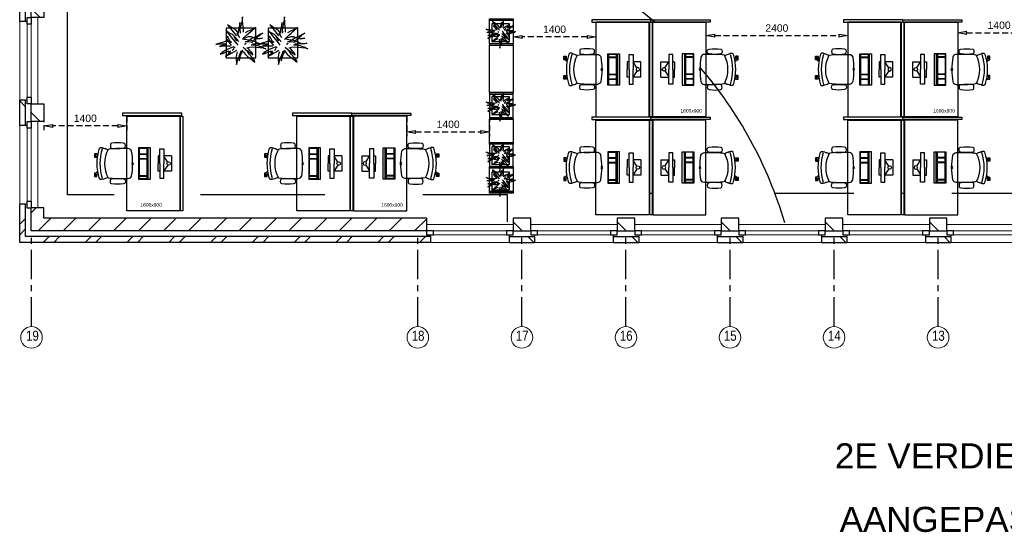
# Model space of a CAD drawing. Header units: millimetres. Extents: x -75976 to 232306, y 42824 to 140527.
# Tile 19 of 199: x 54007 to 70662, y 75947 to 84619. Entities that reach past the tile are written whole.
import ezdxf

# ---------------------------------------------------------------- set-up
doc = ezdxf.new("R2010")
doc.units = ezdxf.units.MM
doc.header["$LTSCALE"] = 400
doc.header["$PDMODE"] = 3
doc.header["$PDSIZE"] = 15
doc.linetypes.add('CENTER', pattern=[2, 1.25, -0.25, 0.25, -0.25])
doc.linetypes.add('HIDDEN', pattern=[0.375, 0.25, -0.125])
for name, color, linetype in [('-gd', 2, 'Continuous'), ('-ve', 2, 'HIDDEN'), ('inlay', 6, 'Continuous'), ('inr', 4, 'Continuous'), ('plant', 114, 'Continuous'), ('plat', 5, 'Continuous'), ('sona-s008_ip0', 7, 'Continuous'), ('stramien', 1, 'CENTER'), ('symbol', 1, 'Continuous'), ('timmerwerk-ge', 150, 'Continuous')]:
    doc.layers.add(name, color=color, linetype=linetype)
for name, color, linetype, lineweight in [('Buitenkozijnen', 140, 'Continuous', 15), ('mat-baksteen', 5, 'Continuous', 25), ('mat-kalkzandsteen', 5, 'Continuous', 25), ('None', 7, 'Continuous', 9)]:
    doc.layers.add(name, color=color, linetype=linetype, lineweight=lineweight)
doc.styles.add('Arial', font='arial.ttf', dxfattribs={"height": 176.388889})
doc.styles.add('Arial Narrow', font='ARIALN.TTF', dxfattribs={"height": 222.25})
doc.styles.get("Standard").update_dxf_attribs({"font": 'arial.ttf'})
doc.dimstyles.new('CAL-N1-050-25', dxfattribs={"dimscale": 50, "dimtxt": 2.5, "dimasz": 3, "dimexe": 1.5, "dimexo": 0, "dimgap": 0.3, "dimtad": 0, "dimdec": 4, "dimrnd": 1, "dimdsep": 46, "dimtxsty": 'Standard', "dimblk": 'CLOSED', "dimcen": 0, "dimdle": 1.25, "dimclrt": 249, "dimadec": 0, "dimazin": 0, "dimtfac": 0.9, "dimtdec": 4, "dimtix": 1, "dimtmove": 0, "dimatfit": 3, "dimldrblk": 'CLOSED', "dimfxl": 1, "dimtvp": 1, "dimtolj": 1, "dimtzin": 0, "dimarcsym": 0})

# ---------------------------------------------------------------- blocks, each defined once
blk = doc.blocks.new('*X55')
at = {"layer": 'None', "lineweight": 9}
blk.add_line((-148.5, -148.5), (4, 4), dxfattribs=at)
blk = doc.blocks.new('*X56')
at = {"layer": 'None', "lineweight": 9}
blk.add_line((100, 100), (200, 200), dxfattribs=at)
blk = doc.blocks.new('Penant best-uitbr  (2D)')
at = {"layer": 'mat-baksteen', "lineweight": 25}
for p, q in [((-215, 200), (215, 200)), ((-215, 100), (-215, 200)), ((215, 100), (215, 200)), ((-215, 100), (215, 100))]:
    blk.add_line(p, q, dxfattribs=at)
at = {"layer": 'mat-kalkzandsteen', "lineweight": 25}
blk.add_lwpolyline([(-148.5, 4), (148.5, 4), (148.5, -210), (-148.5, -210)], close=True, dxfattribs=at)
at = {"layer": 'mat-baksteen'}
blk.add_blockref('*X56', (0, 0), dxfattribs=at)
at = {"layer": 'mat-kalkzandsteen'}
blk.add_blockref('*X55', (0, 0), dxfattribs=at)
blk = doc.blocks.new('Gevelpui best-uitbr 1330 (2D)')
at = {"layer": 'Buitenkozijnen', "lineweight": 15}
for p, q in [((-731.5, 71), (731.5, 71)), ((-731.5, 4), (-731.5, 71)), ((-731.5, 4), (731.5, 4)), ((731.5, 4), (731.5, 71))]:
    blk.add_line(p, q, dxfattribs=at)
at = {"layer": 'Buitenkozijnen', "color": 92, "lineweight": 25}
for points in [[(-731.5, 71), (-617.5, 71), (-617.5, 4), (-731.5, 4)], [(617.5, 71), (731.5, 71), (731.5, 4), (617.5, 4)]]:
    blk.add_lwpolyline(points, close=True, dxfattribs=at)
at = {"layer": 'None', "color": 43, "linetype": 'Continuous', "lineweight": 9}
blk.add_line((-731.5, -107), (731.5, -107), dxfattribs=at)
at = {"layer": 'None', "color": 43, "linetype": 'Continuous', "lineweight": 9, "flags": 128}
blk.add_lwpolyline([(-665, 71), (-665, 200), (665, 200), (665, 71)], dxfattribs=at)
blk = doc.blocks.new('*X59')
at = {"layer": 'None', "lineweight": 9}
for p, q in [((-55485, -5280), (-55385, -5180)), ((-55308, -5280), (-55208, -5180)), ((-54777, -5280), (-54677, -5180)), ((-54601, -5280), (-54501, -5180)), ((-54070, -5280), (-53970, -5180)), ((-53894, -5280), (-53794, -5180)), ((-53363, -5280), (-53263, -5180)), ((-53187, -5280), (-53087, -5180)), ((-52656, -5280), (-52556, -5180)), ((-52480, -5280), (-52380, -5180)), ((-51949, -5280), (-51849, -5180)), ((-51773, -5280), (-51673, -5180)), ((-51242, -5280), (-51142, -5180)), ((-51066, -5280), (-50966, -5180)), ((-50535, -5280), (-50435, -5180)), ((-50358, -5280), (-50258, -5180)), ((-49828, -5280), (-49728, -5180)), ((-49651, -5280), (-49551, -5180)), ((-49121, -5280), (-49021, -5180)), ((-48944, -5280), (-48934, -5270))]:
    blk.add_line(p, q, dxfattribs=at)
blk = doc.blocks.new('*X60')
at = {"layer": 'None', "lineweight": 9}
for p, q in [((-55884, -4972), (-55784, -4872)), ((-55884, -5149), (-55784, -5049))]:
    blk.add_line(p, q, dxfattribs=at)
blk = doc.blocks.new('*X61')
at = {"layer": 'None', "lineweight": 9}
for p, q in [((-55571, -5084), (-55357, -4870)), ((-55147, -5084), (-54933, -4870)), ((-54723, -5084), (-54509, -4870)), ((-54299, -5084), (-54085, -4870)), ((-53874, -5084), (-53660, -4870)), ((-53450, -5084), (-53236, -4870)), ((-53026, -5084), (-52812, -4870)), ((-52602, -5084), (-52388, -4870)), ((-52177, -5084), (-51963, -4870)), ((-51753, -5084), (-51539, -4870)), ((-51329, -5084), (-51115, -4870)), ((-50905, -5084), (-50691, -4870)), ((-50480, -5084), (-50266, -4870)), ((-50056, -5084), (-49842, -4870)), ((-49632, -5084), (-49418, -4870)), ((-49207, -5084), (-49000, -4877))]:
    blk.add_line(p, q, dxfattribs=at)
blk = doc.blocks.new('*X62')
at = {"layer": 'None', "lineweight": 9}
blk.add_line((-55688, -4776), (-55603, -4691), dxfattribs=at)
blk = doc.blocks.new('boom nieuw 01')
at = {"layer": 'plant', "extrusion": (0, -4.44089e-16, -1)}
for p, q in [((-574, 694), (-627, 737)), ((-627, 737), (-616, 698)), ((-574, 694), (-627, 737)), ((-627, 737), (-616, 698)), ((-616, 698), (-564, 639)), ((-616, 698), (-564, 639)), ((-519, 654), (-574, 694)), ((-519, 654), (-574, 694)), ((-467, 618), (-519, 654)), ((-467, 618), (-519, 654)), ((-298, 670), (-316, 598)), ((-285, 709), (-298, 670)), ((-285, 665), (-285, 709)), ((-279, 616), (-285, 665)), ((-257, 677), (-284, 619)), ((-257, 677), (-284, 619)), ((-238, 749), (-257, 677)), ((-238, 749), (-257, 677)), ((-225, 789), (-238, 749)), ((-225, 789), (-238, 749)), ((-225, 745), (-225, 789)), ((-225, 745), (-225, 789)), ((-219, 696), (-225, 745)), ((-219, 696), (-225, 745)), ((-219, 630), (-219, 696)), ((-219, 630), (-219, 696)), ((-831, 440), (-863, 451)), ((-863, 451), (-808, 440)), ((-831, 440), (-863, 451)), ((-863, 451), (-808, 440)), ((-793, 417), (-831, 440)), ((-793, 417), (-831, 440)), ((-808, 440), (-733, 432)), ((-808, 440), (-733, 432)), ((-733, 432), (-646, 419)), ((-733, 432), (-646, 419)), ((-531, 541), (-584, 584)), ((-584, 584), (-573, 545)), ((-531, 541), (-584, 584)), ((-584, 584), (-573, 545)), ((-573, 545), (-520, 486)), ((-573, 545), (-520, 486)), ((-564, 639), (-510, 574)), ((-564, 639), (-510, 574)), ((-476, 501), (-531, 541)), ((-476, 501), (-531, 541)), ((-520, 486), (-467, 421)), ((-520, 486), (-467, 421)), ((-510, 574), (-463, 510)), ((-510, 574), (-463, 510)), ((-510, 423), (-451, 434)), ((-510, 423), (-451, 434)), ((-424, 465), (-476, 501)), ((-424, 465), (-476, 501)), ((-412, 565), (-467, 618)), ((-412, 565), (-467, 618)), ((-463, 510), (-423, 466)), ((-463, 510), (-423, 466)), ((-369, 412), (-424, 465)), ((-369, 412), (-424, 465)), ((-423, 466), (-397, 444)), ((-423, 466), (-397, 444)), ((-369, 511), (-412, 565)), ((-369, 511), (-412, 565)), ((-344, 540), (-368, 472)), ((-316, 598), (-344, 540)), ((-308, 551), (-333, 488)), ((-308, 551), (-333, 488)), ((-284, 619), (-308, 551)), ((-284, 619), (-308, 551)), ((-243, 519), (-227, 576)), ((-243, 519), (-227, 576)), ((-187, 511), (-234, 479)), ((-187, 511), (-234, 479)), ((-227, 576), (-219, 630)), ((-227, 576), (-219, 630)), ((-195, 409), (-161, 444)), ((-119, 548), (-187, 511)), ((-167, 460), (-136, 488)), ((-167, 460), (-136, 488)), ((-128, 424), (-78, 443)), ((-128, 424), (-78, 443)), ((-55, 579), (-119, 548)), ((-55, 579), (-119, 548)), ((-101, 524), (-55, 560)), ((-101, 524), (-55, 560)), ((-95, 500), (-50, 537)), ((-78, 443), (-25, 464)), ((-78, 443), (-25, 464)), ((-4, 517), (-70, 496)), ((-4, 517), (-70, 496)), ((9, 617), (-55, 579)), ((9, 617), (-55, 579)), ((-55, 560), (-36, 579)), ((-55, 560), (-36, 579)), ((-36, 579), (9, 617)), ((-36, 579), (9, 617)), ((-25, 464), (20, 490)), ((-25, 464), (20, 490)), ((73, 551), (-4, 517)), ((73, 551), (-4, 517)), ((20, 490), (61, 517)), ((20, 490), (61, 517)), ((61, 517), (92, 539)), ((61, 517), (92, 539)), ((126, 569), (73, 551)), ((126, 569), (73, 551)), ((92, 539), (126, 569)), ((92, 539), (126, 569)), ((-838, 331), (-790, 339)), ((-838, 331), (-790, 339)), ((-787, 335), (-838, 331)), ((-787, 335), (-838, 331)), ((-794, 221), (-746, 230)), ((-794, 221), (-746, 230)), ((-743, 226), (-794, 221)), ((-743, 226), (-794, 221)), ((-751, 400), (-793, 417)), ((-751, 400), (-793, 417)), ((-790, 339), (-724, 343)), ((-790, 339), (-724, 343)), ((-737, 335), (-787, 335)), ((-737, 335), (-787, 335)), ((-690, 378), (-751, 400)), ((-690, 378), (-751, 400)), ((-746, 230), (-680, 234)), ((-746, 230), (-680, 234)), ((-694, 225), (-743, 226)), ((-694, 225), (-743, 226)), ((-691, 320), (-737, 335)), ((-724, 343), (-665, 349)), ((-724, 343), (-665, 349)), ((-647, 211), (-694, 225)), ((-647, 211), (-694, 225)), ((-636, 315), (-691, 320)), ((-636, 315), (-691, 320)), ((-601, 365), (-690, 378)), ((-601, 365), (-690, 378)), ((-648, 228), (-686, 193)), ((-648, 228), (-686, 193)), ((-642, 298), (-680, 321)), ((-642, 298), (-680, 321)), ((-680, 234), (-621, 240)), ((-680, 234), (-621, 240)), ((-665, 349), (-613, 352)), ((-665, 349), (-613, 352)), ((-604, 263), (-648, 228)), ((-604, 263), (-648, 228)), ((-646, 419), (-567, 415)), ((-646, 419), (-567, 415)), ((-601, 281), (-642, 298)), ((-601, 281), (-642, 298)), ((-620, 196), (-568, 225)), ((-620, 196), (-568, 225)), ((-613, 352), (-578, 349)), ((-613, 352), (-578, 349)), ((-553, 314), (-604, 263)), ((-553, 314), (-604, 263)), ((-547, 362), (-601, 365)), ((-547, 362), (-601, 365)), ((-540, 259), (-601, 281)), ((-540, 259), (-601, 281)), ((-583, 313), (-496, 300)), ((-583, 313), (-496, 300)), ((-568, 225), (-511, 263)), ((-568, 225), (-511, 263)), ((-567, 415), (-510, 423)), ((-567, 415), (-510, 423)), ((-451, 246), (-540, 259)), ((-451, 246), (-540, 259)), ((-511, 263), (-472, 292)), ((-511, 263), (-472, 292)), ((-496, 300), (-417, 296)), ((-496, 300), (-417, 296)), ((-392, 219), (-496, 183)), ((-392, 219), (-496, 183)), ((-472, 292), (-455, 309)), ((-472, 292), (-455, 309)), ((-397, 243), (-451, 246)), ((-397, 243), (-451, 246)), ((-398, 347), (-436, 328)), ((-398, 347), (-436, 328)), ((-369, 232), (-403, 195)), ((-369, 232), (-403, 195)), ((-354, 238), (-392, 219)), ((-354, 238), (-392, 219)), ((-297, 215), (-269, 162)), ((-297, 215), (-269, 162)), ((-281, 288), (-232, 238)), ((-281, 288), (-232, 238)), ((-231, 344), (-254, 371)), ((-231, 344), (-254, 371)), ((-194, 216), (-242, 260)), ((-194, 216), (-242, 260)), ((-233, 285), (-204, 233)), ((-233, 285), (-204, 233)), ((-232, 238), (-199, 194)), ((-232, 238), (-199, 194)), ((-192, 292), (-231, 344)), ((-192, 292), (-231, 344)), ((-204, 233), (-174, 186)), ((-204, 233), (-174, 186)), ((-174, 186), (-194, 216)), ((-174, 186), (-194, 216)), ((-151, 244), (-192, 292)), ((-151, 244), (-192, 292)), ((-170, 410), (-128, 424)), ((-170, 410), (-128, 424)), ((-33, 98), (-151, 244)), ((-33, 98), (-151, 244)), ((-127, 307), (-59, 290)), ((-127, 307), (-59, 290)), ((-105, 362), (-122, 364)), ((-105, 362), (-122, 364)), ((-113, 330), (-85, 277)), ((-113, 330), (-85, 277)), ((-83, 336), (-105, 362)), ((-83, 336), (-105, 362)), ((-15, 385), (-100, 387)), ((-15, 385), (-100, 387)), ((-85, 277), (-56, 224)), ((-85, 277), (-56, 224)), ((-43, 284), (-83, 336)), ((-43, 284), (-83, 336)), ((-59, 290), (16, 294)), ((-59, 290), (16, 294)), ((-56, 224), (-25, 178)), ((-56, 224), (-25, 178)), ((-3, 235), (-43, 284)), ((-3, 235), (-43, 284)), ((69, 341), (-16, 343)), ((69, 341), (-16, 343)), ((71, 388), (-15, 385)), ((71, 388), (-15, 385)), ((-5, 354), (51, 371)), ((-5, 354), (51, 371)), ((16, 294), (79, 310)), ((16, 294), (79, 310)), ((51, 371), (104, 389)), ((51, 371), (104, 389)), ((154, 344), (69, 341)), ((154, 344), (69, 341)), ((140, 402), (71, 388)), ((140, 402), (71, 388)), ((79, 310), (135, 327)), ((79, 310), (135, 327)), ((104, 389), (140, 402)), ((104, 389), (140, 402)), ((135, 327), (188, 345)), ((135, 327), (188, 345)), ((224, 359), (154, 344)), ((224, 359), (154, 344)), ((188, 345), (224, 359)), ((188, 345), (224, 359)), ((-748, 141), (-796, 107)), ((-748, 141), (-796, 107)), ((-796, 107), (-737, 139)), ((-796, 107), (-737, 139)), ((-722, 163), (-748, 141)), ((-722, 163), (-748, 141)), ((-737, 139), (-688, 167)), ((-737, 139), (-688, 167)), ((-686, 193), (-722, 163)), ((-686, 193), (-722, 163)), ((-688, 167), (-620, 196)), ((-688, 167), (-620, 196)), ((-592, 206), (-647, 211)), ((-592, 206), (-647, 211)), ((-597, 22), (-646, -12)), ((-597, 22), (-646, -12)), ((-646, -12), (-586, 20)), ((-646, -12), (-586, 20)), ((-572, 44), (-597, 22)), ((-572, 44), (-597, 22)), ((-549, 186), (-592, 206)), ((-549, 186), (-592, 206)), ((-586, 20), (-537, 48)), ((-586, 20), (-537, 48)), ((-535, 74), (-572, 44)), ((-535, 74), (-572, 44)), ((-496, 183), (-549, 186)), ((-496, 183), (-549, 186)), ((-537, 48), (-469, 77)), ((-537, 48), (-469, 77)), ((-497, 109), (-535, 74)), ((-497, 109), (-535, 74)), ((-454, 144), (-497, 109)), ((-454, 144), (-497, 109)), ((-469, 77), (-417, 106)), ((-469, 77), (-417, 106)), ((-403, 195), (-454, 144)), ((-403, 195), (-454, 144)), ((-380, 87), (-378, 37)), ((-380, 87), (-378, 37)), ((-378, 37), (-372, -25)), ((-378, 37), (-372, -25)), ((-317, 95), (-308, 24)), ((-317, 95), (-308, 24)), ((-317, -32), (-303, 34)), ((-317, -32), (-303, 34)), ((-308, 24), (-304, -32)), ((-308, 24), (-304, -32)), ((-303, 34), (-304, 107)), ((-303, 34), (-304, 107)), ((-293, -58), (-278, 12)), ((-293, -58), (-278, 12)), ((-278, 12), (-263, 89)), ((-278, 12), (-263, 89)), ((-269, 162), (-239, 109)), ((-269, 162), (-239, 109)), ((-267, 114), (-235, 70)), ((-267, 114), (-235, 70)), ((-263, 89), (-248, 155)), ((-263, 89), (-248, 155)), ((-235, 70), (-173, 19)), ((-235, 70), (-173, 19)), ((-186, 120), (-227, 169)), ((-186, 120), (-227, 169)), ((-199, 194), (-138, 143)), ((-199, 194), (-138, 143)), ((-69, -25), (-186, 120)), ((-69, -25), (-186, 120)), ((-173, 19), (-128, -8)), ((-173, 19), (-128, -8)), ((-138, 143), (-93, 116)), ((-138, 143), (-93, 116)), ((-93, 116), (-36, 86)), ((-93, 116), (-36, 86)), ((-25, 178), (-46, 207)), ((-25, 178), (-46, 207)), ((-36, 86), (2, 56)), ((-36, 86), (2, 56)), ((2, 56), (-33, 98)), ((2, 56), (-33, 98)), ((-372, -25), (-363, -96)), ((-372, -25), (-363, -96)), ((-363, -96), (-359, -152)), ((-363, -96), (-359, -152)), ((-359, -152), (-354, -201)), ((-359, -152), (-354, -201)), ((-358, -244), (-348, -178)), ((-358, -244), (-348, -178)), ((-354, -201), (-358, -244)), ((-354, -201), (-358, -244)), ((-348, -178), (-333, -108)), ((-348, -178), (-333, -108)), ((-333, -108), (-317, -32)), ((-333, -108), (-317, -32)), ((-304, -32), (-299, -81)), ((-304, -32), (-299, -81)), ((-303, -124), (-293, -58)), ((-303, -124), (-293, -58)), ((-299, -81), (-303, -124)), ((-299, -81), (-303, -124)), ((-128, -8), (-72, -38)), ((-128, -8), (-72, -38)), ((-72, -38), (-33, -68)), ((-72, -38), (-33, -68)), ((-33, -68), (-69, -25)), ((-33, -68), (-69, -25))]:
    blk.add_line(p, q, dxfattribs=at)
at = {"layer": 'timmerwerk-ge', "linetype": 'Continuous', "extrusion": (0, -4.44089e-16, -1)}
for p, q in [((0, 647), (-647, 647)), ((-647, 647), (-647, 0)), ((0, 0), (0, 647)), ((-647, 0), (0, 0))]:
    blk.add_line(p, q, dxfattribs=at)
blk = doc.blocks.new('SONA-S008_B2')
at = {"layer": '-gd'}
blk.add_open_spline([(-253, -510), (-88, -560), (88, -560), (253, -510)], degree=3, dxfattribs=at)
for points in [[(-207, -16), (-79, 5), (80, 5), (207, -16)], [(-343, -154), (-353, -221), (-352, -288), (-343, -355)], [(-325, -126), (-337, -132), (-340, -141), (-343, -154)], [(-278, -126), (-288, -121), (-315, -121), (-325, -126)], [(-261, -154), (-263, -141), (-266, -132), (-278, -126)], [(-261, -355), (-252, -288), (-250, -221), (-261, -154)], [(-253, -272), (-257, -207), (-252, -139), (-253, -74)], [(-253, -74), (-253, -52), (-233, -20), (-207, -16)], [(207, -16), (233, -20), (253, -52), (253, -74)], [(261, -355), (252, -288), (250, -221), (261, -154)], [(253, -74), (252, -139), (257, -207), (253, -272)], [(261, -154), (263, -141), (266, -132), (278, -126)], [(278, -126), (288, -121), (315, -121), (325, -126)], [(325, -126), (337, -132), (340, -141), (343, -154)], [(343, -154), (353, -221), (352, -288), (343, -355)], [(-251, -332), (-253, -332), (-255, -331), (-258, -330)], [(-255, -304), (-254, -304), (-253, -305), (-252, -305)], [(-239, -412), (-253, -366), (-250, -319), (-253, -272)], [(253, -272), (250, -319), (253, -366), (239, -412)], [(257, -323), (255, -324), (253, -324), (251, -325)], [(252, -298), (253, -297), (254, -297), (255, -297)], [(-343, -355), (-341, -363), (-334, -370), (-326, -372)], [(-326, -372), (-310, -376), (-293, -376), (-277, -372)], [(-277, -372), (-270, -370), (-262, -363), (-261, -355)], [(-256, -474), (-255, -489), (-270, -500), (-272, -515)], [(-227, -418), (-247, -437), (-256, -455), (-256, -474)], [(239, -412), (95, -494), (-95, -494), (-239, -412)], [(256, -474), (256, -455), (247, -437), (227, -418)], [(272, -515), (270, -500), (255, -489), (256, -474)], [(277, -372), (270, -370), (262, -363), (261, -355)], [(326, -372), (310, -376), (293, -376), (277, -372)], [(343, -355), (341, -363), (334, -370), (326, -372)], [(-272, -515), (-274, -534), (-274, -556), (-259, -560)], [(-259, -560), (-77, -614), (79, -614), (259, -560)], [(-222, -607), (-222, -605), (-221, -603), (-219, -603)], [(-222, -615), (-222, -615), (-222, -607), (-222, -607)], [(-219, -615), (-219, -615), (-222, -615), (-222, -615)], [(-222, -630), (-222, -630), (-222, -618), (-222, -618)], [(-222, -618), (-222, -618), (-199, -618), (-199, -618)], [(-199, -630), (-199, -630), (-222, -630), (-222, -630)], [(-222, -641), (-222, -641), (-222, -633), (-222, -633)], [(-222, -633), (-222, -633), (-219, -633), (-219, -633)], [(-219, -645), (-221, -645), (-222, -643), (-222, -641)], [(-219, -603), (-219, -603), (-192, -603), (-177, -603)], [(-199, -615), (-199, -615), (-219, -615), (-219, -615)], [(-219, -633), (-219, -633), (-199, -633), (-199, -633)], [(-167, -645), (-167, -645), (-219, -645), (-219, -645)], [(-199, -618), (-199, -618), (-199, -615), (-199, -615)], [(-199, -615), (-199, -615), (-187, -615), (-187, -615)], [(-199, -618), (-199, -618), (-189, -618), (-187, -618)], [(-199, -633), (-199, -633), (-199, -630), (-199, -630)], [(-199, -630), (-199, -630), (-187, -630), (-187, -630)], [(-199, -633), (-199, -633), (-187, -633), (-187, -633)], [(-183, -633), (-188, -629), (-190, -621), (-186, -615)], [(-185, -615), (-186, -615), (-187, -615), (-187, -615)], [(-187, -615), (-187, -615), (-187, -616), (-187, -617)], [(-186, -630), (-186, -630), (-187, -630), (-187, -630)], [(-187, -630), (-187, -630), (-187, -633), (-187, -633)], [(-187, -633), (-187, -633), (-185, -633), (-183, -633)], [(-186, -615), (-186, -615), (-176, -603), (-163, -584)], [(-165, -630), (-169, -636), (-177, -638), (-183, -633)], [(-183, -633), (-183, -633), (-183, -633), (-183, -633)], [(-167, -633), (-167, -633), (-166, -633), (-166, -633)], [(-163, -641), (-163, -643), (-165, -645), (-167, -645)], [(-166, -633), (-166, -633), (-163, -633), (-163, -633)], [(-135, -589), (-152, -614), (-165, -630), (-165, -630)], [(-163, -630), (-163, -630), (-163, -630), (-164, -630)], [(-163, -628), (-163, -629), (-163, -630), (-163, -630)], [(-163, -633), (-163, -633), (-163, -641), (-163, -641)], [(106, -607), (106, -605), (108, -603), (110, -603)], [(106, -615), (106, -615), (106, -607), (106, -607)], [(110, -615), (110, -615), (106, -615), (106, -615)], [(106, -630), (106, -630), (106, -618), (106, -618)], [(106, -618), (106, -618), (130, -618), (130, -618)], [(130, -630), (130, -630), (106, -630), (106, -630)], [(106, -641), (106, -641), (106, -633), (106, -633)], [(106, -633), (106, -633), (110, -633), (110, -633)], [(110, -645), (108, -645), (106, -643), (106, -641)], [(110, -603), (110, -603), (116, -603), (123, -603)], [(130, -615), (130, -615), (110, -615), (110, -615)], [(110, -633), (110, -633), (130, -633), (130, -633)], [(162, -644), (162, -644), (110, -645), (110, -645)], [(143, -630), (143, -630), (132, -615), (115, -592)], [(130, -618), (130, -618), (130, -615), (130, -615)], [(130, -615), (130, -615), (131, -615), (132, -615)], [(130, -618), (130, -618), (132, -618), (134, -618)], [(130, -633), (130, -633), (130, -630), (130, -630)], [(130, -630), (130, -630), (142, -630), (142, -630)], [(130, -633), (130, -633), (142, -633), (142, -633)], [(143, -630), (142, -630), (142, -630), (142, -630)], [(142, -630), (142, -630), (142, -633), (142, -633)], [(142, -633), (142, -633), (143, -633), (145, -633)], [(161, -633), (155, -637), (147, -636), (143, -630)], [(144, -587), (156, -604), (164, -615), (164, -615)], [(155, -603), (159, -603), (162, -603), (162, -603)], [(164, -615), (168, -621), (167, -629), (161, -633)], [(161, -633), (161, -633), (161, -633), (161, -633)], [(162, -603), (164, -603), (166, -605), (166, -607)], [(162, -633), (162, -633), (162, -633), (162, -633)], [(162, -633), (162, -633), (166, -633), (166, -633)], [(166, -641), (166, -643), (164, -644), (162, -644)], [(166, -615), (166, -615), (165, -615), (164, -615)], [(166, -630), (166, -630), (165, -630), (164, -630)], [(165, -618), (166, -618), (166, -618), (166, -618)], [(166, -607), (166, -607), (166, -615), (166, -615)], [(166, -618), (166, -618), (166, -619), (166, -620)], [(166, -626), (166, -628), (166, -630), (166, -630)], [(166, -633), (166, -633), (166, -641), (166, -641)], [(259, -560), (274, -556), (274, -534), (272, -515)]]:
    blk.add_open_spline(points, degree=3)
at = {"layer": 'sona-s008_ip0'}
blk.add_point((0, 0), dxfattribs=at)
blk = doc.blocks.new('SYMB-CMP4_B2')
for p, q in [((-130, 558), (130, 558)), ((-130, 558), (-130, 428)), ((130, 558), (130, 428)), ((-250, 358), (-250, 428)), ((-250, 428), (0, 428)), ((0, 358), (-250, 358)), ((-130, 358), (-130, 328)), ((-25, 492), (-125, 428)), ((250, 428), (0, 428)), ((0, 358), (250, 358)), ((25, 492), (125, 428)), ((130, 358), (130, 328)), ((250, 358), (250, 428)), ((265, 200), (-265, 200)), ((-265, 200), (-265, 0)), ((-130, 328), (0, 328)), ((130, 328), (0, 328)), ((265, 0), (265, 200)), ((265, 163), (-265, 163)), ((-265, 0), (265, 0)), ((-167, 142), (-260, 142)), ((-260, 13), (-260, 142)), ((-167, 13), (-260, 13)), ((-167, 13), (-167, 142)), ((-88, 142), (-159, 142)), ((-159, 13), (-159, 142)), ((-88, 13), (-159, 13)), ((-88, 13), (-88, 142)), ((200, 142), (-82, 142)), ((-82, 13), (-82, 142)), ((200, 13), (-82, 13)), ((200, 13), (200, 142)), ((255, 142), (212, 142)), ((212, 13), (212, 142)), ((255, 13), (212, 13)), ((255, 13), (255, 142))]:
    blk.add_line(p, q)
blk.add_circle((0, 508), 30)
blk = doc.blocks.new('_CLOSED')
at = {"color": 0, "linetype": 'ByBlock'}
for p, q in [((-1, 0.17), (0, 0)), ((-1, 0.17), (-1, -0.17)), ((0, 0), (-1, -0.17))]:
    blk.add_line(p, q, dxfattribs=at)
blk = doc.blocks.new('*D1458')
at = {"layer": '-ve', "color": 0, "lineweight": -2, "transparency": 16777216}
for p, q in [((69874, 84579), (69874, 84322)), ((71273, 84579), (71273, 84322)), ((70024, 84397), (71123, 84397))]:
    blk.add_line(p, q, dxfattribs=at)
at = {"layer": 'Defpoints', "color": 0, "transparency": 16777216}
for p in [(69874, 84579), (71273, 84579), (71273, 84397)]:
    blk.add_point(p, dxfattribs=at)
at = {"layer": '-ve', "color": 0, "lineweight": -2, "transparency": 16777216, "xscale": 150, "yscale": 150, "zscale": 150, "rotation": 180}
blk.add_blockref('_CLOSED', (69874, 84397), dxfattribs=at)
at = {"layer": '-ve', "color": 0, "lineweight": -2, "transparency": 16777216, "xscale": 150, "yscale": 150, "zscale": 150}
blk.add_blockref('_CLOSED', (71273, 84397), dxfattribs=at)
at = {"layer": '-ve', "color": 249, "transparency": 16777216, "insert": (70574, 84525), "char_height": 125, "attachment_point": 5}
blk.add_mtext('\\A1;1400', dxfattribs=at)
blk = doc.blocks.new('*D1459')
at = {"layer": '-ve', "color": 0, "lineweight": -2, "transparency": 16777216}
for p, q in [((62354, 84579), (62354, 84254)), ((63754, 84579), (63754, 84254)), ((63604, 84329), (62504, 84329))]:
    blk.add_line(p, q, dxfattribs=at)
at = {"layer": 'Defpoints', "color": 0, "transparency": 16777216}
for p in [(62354, 84579), (63754, 84579), (62354, 84329)]:
    blk.add_point(p, dxfattribs=at)
at = {"layer": '-ve', "color": 0, "lineweight": -2, "transparency": 16777216, "xscale": 150, "yscale": 150, "zscale": 150, "rotation": 180}
blk.add_blockref('_CLOSED', (62354, 84329), dxfattribs=at)
at = {"layer": '-ve', "color": 0, "lineweight": -2, "transparency": 16777216, "xscale": 150, "yscale": 150, "zscale": 150}
blk.add_blockref('_CLOSED', (63754, 84329), dxfattribs=at)
at = {"layer": '-ve', "color": 249, "transparency": 16777216, "insert": (63054, 84456), "char_height": 125, "attachment_point": 5}
blk.add_mtext('\\A1;1400', dxfattribs=at)
blk = doc.blocks.new('*D1464')
at = {"layer": '-ve', "color": 0, "lineweight": -2, "transparency": 16777216}
for p, q in [((65614, 84579), (65614, 84275)), ((68014, 84579), (68014, 84275)), ((65764, 84350), (67864, 84350))]:
    blk.add_line(p, q, dxfattribs=at)
at = {"layer": 'Defpoints', "color": 0, "transparency": 16777216}
for p in [(65614, 84579), (68014, 84579), (68014, 84350)]:
    blk.add_point(p, dxfattribs=at)
at = {"layer": '-ve', "color": 0, "lineweight": -2, "transparency": 16777216, "xscale": 150, "yscale": 150, "zscale": 150, "rotation": 180}
blk.add_blockref('_CLOSED', (65614, 84350), dxfattribs=at)
at = {"layer": '-ve', "color": 0, "lineweight": -2, "transparency": 16777216, "xscale": 150, "yscale": 150, "zscale": 150}
blk.add_blockref('_CLOSED', (68014, 84350), dxfattribs=at)
at = {"layer": '-ve', "color": 249, "transparency": 16777216, "insert": (66814, 84477), "char_height": 125, "attachment_point": 5}
blk.add_mtext('\\A1;2400', dxfattribs=at)
blk = doc.blocks.new('*D1478')
at = {"layer": '-ve', "color": 0, "lineweight": -2, "transparency": 16777216}
for p, q in [((54417, 82986), (54417, 82748)), ((55817, 82986), (55817, 82748)), ((55667, 82823), (54567, 82823))]:
    blk.add_line(p, q, dxfattribs=at)
at = {"layer": 'Defpoints', "color": 0, "transparency": 16777216}
for p in [(54417, 82986), (55817, 82986), (54417, 82823)]:
    blk.add_point(p, dxfattribs=at)
at = {"layer": '-ve', "color": 0, "lineweight": -2, "transparency": 16777216, "xscale": 150, "yscale": 150, "zscale": 150, "rotation": 180.0000000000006}
blk.add_blockref('_CLOSED', (54417, 82823), dxfattribs=at)
at = {"layer": '-ve', "color": 0, "lineweight": -2, "transparency": 16777216, "xscale": 150, "yscale": 150, "zscale": 150}
blk.add_blockref('_CLOSED', (55817, 82823), dxfattribs=at)
at = {"layer": '-ve', "color": 249, "transparency": 16777216, "insert": (55117, 82951), "char_height": 125, "attachment_point": 5}
blk.add_mtext('\\A1;1400', dxfattribs=at)
blk = doc.blocks.new('*D1479')
at = {"layer": '-ve', "color": 0, "lineweight": -2, "transparency": 16777216}
for p, q in [((60554, 82986), (60554, 82647)), ((61954, 82986), (61954, 82647)), ((60704, 82722), (61804, 82722))]:
    blk.add_line(p, q, dxfattribs=at)
at = {"layer": 'Defpoints', "color": 0, "transparency": 16777216}
for p in [(60554, 82986), (61954, 82986), (61954, 82722)]:
    blk.add_point(p, dxfattribs=at)
at = {"layer": '-ve', "color": 0, "lineweight": -2, "transparency": 16777216, "xscale": 150, "yscale": 150, "zscale": 150, "rotation": 180}
blk.add_blockref('_CLOSED', (60554, 82722), dxfattribs=at)
at = {"layer": '-ve', "color": 0, "lineweight": -2, "transparency": 16777216, "xscale": 150, "yscale": 150, "zscale": 150}
blk.add_blockref('_CLOSED', (61954, 82722), dxfattribs=at)
at = {"layer": '-ve', "color": 249, "transparency": 16777216, "insert": (61254, 82849), "char_height": 125, "attachment_point": 5}
blk.add_mtext('\\A1;1400', dxfattribs=at)

msp = doc.modelspace()

# ---------------------------------------------------------------- linework, layer by layer
at = {"layer": 'inlay'}
for p, q in [((54813.85564, 81657.0182), (54813.85564, 86621.0182)), ((55605.5096, 81657.0182), (54813.85564, 81657.0182)), ((59167.5096, 81657.0182), (57067.5096, 81657.0182)), ((62255.35564, 81657.0182), (60827.5096, 81657.0182)), ((62255.35564, 81198.5182), (62255.35564, 81657.0182)), ((64653.85564, 81683.91679), (64713.85564, 81683.91679)), ((66780.37761, 81683.91679), (68113.85564, 81683.91679)), ((68913.85564, 81683.91679), (68973.85564, 81683.91679)), ((69773.85564, 81683.91679), (76726.51104, 81683.91679))]:
    msp.add_line(p, q, dxfattribs=at)
for start, end in [(49.448176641, 91.614825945), (16.457407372, 40.742309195)]:
    msp.add_arc((60116.44741, 79165.71051), 7123.8563, start, end, dxfattribs=at)
at = {"layer": 'inr'}
for points in [[(63683.85564, 84578.54644), (64683.85564, 84578.54644), (64683.85564, 84618.54644), (63683.85564, 84618.54644)], [(65683.85564, 84578.54644), (64683.85564, 84578.54644), (64683.85564, 84618.54644), (65683.85564, 84618.54644)], [(67943.85564, 84578.54644), (68943.85564, 84578.54644), (68943.85564, 84618.54644), (67943.85564, 84618.54644)], [(69943.85564, 84578.54644), (68943.85564, 84578.54644), (68943.85564, 84618.54644), (69943.85564, 84618.54644)], [(64653.85564, 82978.54644), (64653.85564, 84578.54644), (63753.85564, 84578.54644), (63753.85564, 82978.54644)], [(64663.85564, 82978.54644), (64663.85564, 84578.54644), (64703.85564, 84578.54644), (64703.85564, 82978.54644)], [(64713.85564, 82978.54644), (64713.85564, 84578.54644), (65613.85564, 84578.54644), (65613.85564, 82978.54644)], [(68913.85564, 82978.54644), (68913.85564, 84578.54644), (68013.85564, 84578.54644), (68013.85564, 82978.54644)], [(68923.85564, 82978.54644), (68923.85564, 84578.54644), (68963.85564, 84578.54644), (68963.85564, 82978.54644)], [(68973.85564, 82978.54644), (68973.85564, 84578.54644), (69873.85564, 84578.54644), (69873.85564, 82978.54644)], [(55746.85564, 82995.766), (56746.85564, 82995.766), (56746.85564, 83035.766), (55746.85564, 83035.766)], [(56716.85564, 82985.766), (56716.85564, 81385.766), (55816.85564, 81385.766), (55816.85564, 82985.766)], [(56726.85564, 81385.766), (56726.85564, 82985.766), (56766.85564, 82985.766), (56766.85564, 81385.766)], [(58623.85564, 82995.766), (59623.85564, 82995.766), (59623.85564, 83035.766), (58623.85564, 83035.766)], [(59593.85564, 82985.766), (59593.85564, 81385.766), (58693.85564, 81385.766), (58693.85564, 82985.766)], [(59603.85564, 81385.766), (59603.85564, 82985.766), (59643.85564, 82985.766), (59643.85564, 81385.766)], [(60623.85564, 82995.766), (59623.85564, 82995.766), (59623.85564, 83035.766), (60623.85564, 83035.766)], [(59653.85564, 82985.766), (59653.85564, 81385.766), (60553.85564, 81385.766), (60553.85564, 82985.766)], [(63683.85564, 82928.54644), (64683.85564, 82928.54644), (64683.85564, 82968.54644), (63683.85564, 82968.54644)], [(65683.85564, 82928.54644), (64683.85564, 82928.54644), (64683.85564, 82968.54644), (65683.85564, 82968.54644)], [(67943.85564, 82928.54644), (68943.85564, 82928.54644), (68943.85564, 82968.54644), (67943.85564, 82968.54644)], [(69943.85564, 82928.54644), (68943.85564, 82928.54644), (68943.85564, 82968.54644), (69943.85564, 82968.54644)], [(64653.85564, 82918.54644), (64653.85564, 81318.54644), (63753.85564, 81318.54644), (63753.85564, 82918.54644)], [(64663.85564, 81318.54644), (64663.85564, 82918.54644), (64703.85564, 82918.54644), (64703.85564, 81318.54644)], [(64713.85564, 82918.54644), (64713.85564, 81318.54644), (65613.85564, 81318.54644), (65613.85564, 82918.54644)], [(68913.85564, 82918.54644), (68913.85564, 81318.54644), (68013.85564, 81318.54644), (68013.85564, 82918.54644)], [(68923.85564, 81318.54644), (68923.85564, 82918.54644), (68963.85564, 82918.54644), (68963.85564, 81318.54644)], [(68973.85564, 82918.54644), (68973.85564, 81318.54644), (69873.85564, 81318.54644), (69873.85564, 82918.54644)]]:
    msp.add_lwpolyline(points, close=True, dxfattribs=at)
at = {"layer": 'mat-baksteen', "lineweight": 25}
for p, q in [((54106.85564, 81500.0182), (54006.85564, 81500.0182)), ((54006.85564, 80850.0182), (54006.85564, 81500.0182)), ((54106.85564, 80950.0182), (54106.85564, 81500.0182)), ((60956.85564, 80950.0182), (54106.85564, 80950.0182)), ((60956.85564, 80950.0182), (60956.85564, 80850.0182)), ((60956.85564, 80850.0182), (54006.85564, 80850.0182))]:
    msp.add_line(p, q, dxfattribs=at)
at = {"layer": 'mat-kalkzandsteen', "lineweight": 25}
for p, q in [((54416.85564, 81439.0182), (54202.85564, 81439.0182)), ((54202.85564, 81046.0182), (54202.85564, 81439.0182)), ((54416.85564, 81260.0182), (54416.85564, 81439.0182)), ((60890.35564, 81260.0182), (54416.85564, 81260.0182)), ((60890.35564, 81260.0182), (60890.35564, 81046.0182)), ((60890.35564, 81046.0182), (54202.85564, 81046.0182))]:
    msp.add_line(p, q, dxfattribs=at)
at = {"layer": 'None', "color": 43, "linetype": 'Continuous', "lineweight": 9}
for centre in [(54206.85564, 79244.92408), (54206.85564, 79244.92408), (60741.85564, 79244.92408), (62501.85564, 79244.92408), (64261.85564, 79244.92408), (66021.85564, 79244.92408), (67781.85564, 79244.92408), (69541.85564, 79244.92408)]:
    msp.add_circle(centre, 182.60642, dxfattribs=at)
at = {"layer": 'stramien'}
for p, q in [((54206.85564, 79427.5305), (54206.85564, 80927.5305)), ((60741.85564, 79427.5305), (60741.85564, 80927.5305)), ((62501.85564, 79427.5305), (62501.85564, 80927.5305)), ((64261.85564, 79427.5305), (64261.85564, 80927.5305)), ((66021.85564, 79427.5305), (66021.85564, 80927.5305)), ((67781.85564, 79427.5305), (67781.85564, 80927.5305)), ((69541.85564, 79427.5305), (69541.85564, 80927.5305))]:
    msp.add_line(p, q, dxfattribs=at)
at = {"layer": 'timmerwerk-ge'}
for points in [[(61953.85564, 84610.99538), (61953.85564, 84635.99538), (62353.85564, 84635.99538), (62353.85564, 84610.99538)], [(61953.85564, 84610.99538), (62353.85564, 84610.99538), (62353.85564, 84210.99538), (61953.85564, 84210.99538)], [(61953.85564, 84210.99538), (61953.85564, 84185.99538), (62353.85564, 84185.99538), (62353.85564, 84210.99538)], [(61953.85564, 84185.99538), (62353.85564, 84185.99538), (62353.85564, 83385.99538), (61953.85564, 83385.99538)], [(61953.85564, 83385.99538), (61953.85564, 83360.99538), (62353.85564, 83360.99538), (62353.85564, 83385.99538)], [(61953.85564, 82960.99538), (62353.85564, 82960.99538), (62353.85564, 83360.99538), (61953.85564, 83360.99538)], [(61953.85564, 82960.99538), (61953.85564, 82935.99538), (62353.85564, 82935.99538), (62353.85564, 82960.99538)], [(61953.85564, 82935.99538), (62353.85564, 82935.99538), (62353.85564, 82535.99538), (61953.85564, 82535.99538)], [(61953.85564, 82510.99538), (61953.85564, 82535.99538), (62353.85564, 82535.99538), (62353.85564, 82510.99538)], [(61953.85564, 82110.99538), (62353.85564, 82110.99538), (62353.85564, 82510.99538), (61953.85564, 82510.99538)], [(61953.85564, 82110.99538), (61953.85564, 82135.99538), (62353.85564, 82135.99538), (62353.85564, 82110.99538)], [(61953.85564, 82110.99538), (62353.85564, 82110.99538), (62353.85564, 81710.99538), (61953.85564, 81710.99538)], [(61953.85564, 81685.99538), (61953.85564, 81710.99538), (62353.85564, 81710.99538), (62353.85564, 81685.99538)]]:
    msp.add_lwpolyline(points, close=True, dxfattribs=at)

# ---------------------------------------------------------------- block references
at = {"layer": '-ve', "xscale": 0.778752, "yscale": 0.778752, "zscale": 0.778752, "rotation": 180}
for p in [(57497.2768, 84477.39627), (58209.79232, 84477.39627)]:
    msp.add_blockref('boom nieuw 01', p, dxfattribs=at)
at = {"layer": '-ve', "xscale": 0.4608, "yscale": 0.4608, "zscale": 0.4608}
for p in [(62292.91463, 84251.97407), (62292.91463, 83017.09349), (62292.91463, 82167.73658), (62292.91463, 81740.04671)]:
    msp.add_blockref('boom nieuw 01', p, dxfattribs=at)
at = {"layer": 'inr'}
for p, rotation in [((63853.85564, 83778.54644), 270), ((68113.85564, 83778.54644), 270), ((60453.85564, 82185.766), 90), ((65513.85564, 82118.54644), 90), ((69773.85564, 82118.54644), 90)]:
    msp.add_blockref('SONA-S008_B2', p, dxfattribs=dict(at, rotation=rotation))
at = {"layer": 'inr', "xscale": -1}
for p, rotation in [((65513.85564, 83778.54644), 90), ((69773.85564, 83778.54644), 90), ((55916.85564, 82185.766), 270), ((58793.85564, 82185.766), 270), ((63853.85564, 82118.54644), 270), ((68113.85564, 82118.54644), 270)]:
    msp.add_blockref('SONA-S008_B2', p, dxfattribs=dict(at, rotation=rotation))
at = {"layer": 'mat-baksteen'}
for name in ['*X60', '*X59']:
    msp.add_blockref(name, (109890.79627, 86130.0182), dxfattribs=at)
at = {"layer": 'mat-baksteen', "color": 7, "xscale": -1, "rotation": 180}
for p in [(62501.85564, 81050.0182), (64261.85564, 81050.0182), (66021.85564, 81050.0182), (67781.85564, 81050.0182), (69541.85564, 81050.0182)]:
    msp.add_blockref('Penant best-uitbr  (2D)', p, dxfattribs=at)
at = {"layer": 'mat-kalkzandsteen', "color": 7, "rotation": 90}
for name, p in [('Penant best-uitbr  (2D)', (54206.85564, 84805.0182)), ('Gevelpui best-uitbr 1330 (2D)', (54206.85564, 83925.0182)), ('Penant best-uitbr  (2D)', (54206.85564, 83045.0182)), ('Penant best-uitbr  (2D)', (54206.85564, 83045.0182)), ('Penant best-uitbr  (2D)', (54206.85564, 83045.0182)), ('Gevelpui best-uitbr 1330 (2D)', (54206.85564, 82165.0182))]:
    msp.add_blockref(name, p, dxfattribs=at)
at = {"layer": 'mat-kalkzandsteen'}
for name in ['*X62', '*X61']:
    msp.add_blockref(name, (109890.79627, 86130.0182), dxfattribs=at)
at = {"layer": 'None', "color": 7, "xscale": -1, "rotation": 180}
for p in [(61621.85564, 81050.0182), (63381.85564, 81050.0182), (65141.85564, 81050.0182), (66901.85564, 81050.0182), (68661.85564, 81050.0182), (70421.85564, 81050.0182)]:
    msp.add_blockref('Gevelpui best-uitbr 1330 (2D)', p, dxfattribs=at)
at = {"layer": 'symbol', "xscale": -1}
for p, rotation in [((63955.34434, 83778.54644), 270), ((68215.34434, 83778.54644), 270), ((60352.36694, 82185.766), 90), ((65412.36694, 82118.54644), 90), ((69672.36694, 82118.54644), 90)]:
    msp.add_blockref('SYMB-CMP4_B2', p, dxfattribs=dict(at, rotation=rotation))
at = {"layer": 'symbol'}
for p, rotation in [((65412.36694, 83778.54644), 90.00000000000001), ((69672.36694, 83778.54644), 90.00000000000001), ((56018.34434, 82185.766), 270), ((58895.34434, 82185.766), 270), ((63955.34434, 82118.54644), 270), ((68215.34434, 82118.54644), 270)]:
    msp.add_blockref('SYMB-CMP4_B2', p, dxfattribs=dict(at, rotation=rotation))

# ---------------------------------------------------------------- texts
at = {"layer": 'None', "color": 8, "char_height": 169.333333, "attachment_point": 1, "style": 'Arial Narrow'}
for s, insert in [('19', (54114.35378, 79357.68167)), ('19', (54114.35378, 79357.68167)), ('18', (60638.13613, 79357.68167)), ('17', (62398.13613, 79357.68167)), ('16', (64158.13613, 79357.68167)), ('15', (65918.13613, 79357.68167)), ('14', (67678.13613, 79357.68167)), ('13', (69438.13613, 79357.68167))]:
    msp.add_mtext(s, dxfattribs=dict(at, insert=insert))
at = {"layer": 'plat', "attachment_point": 1, "style": 'Arial'}
for s, insert, char_height in [('1600x900', (65183.7131, 83107.79923), 59.266667), ('1600x900', (69459.98383, 83107.79923), 59.266667), ('1600x900', (56048.46582, 81515.01879), 59.266667), ('1600x900', (60123.7131, 81515.01879), 59.266667), ('2E VERDIEPING  NIEUWE SITUATIE ', (67796.41381, 77452.75341), 423.3333333), ('AANGEPAST 14-07-2025 ', (67876.15134, 76378.2728), 423.3333333)]:
    msp.add_mtext(s, dxfattribs=dict(at, insert=insert, char_height=char_height))

# ---------------------------------------------------------------- dimensions: what is measured, and where the dimension line sits
at = {"layer": '-ve'}
for p1, p2, distance, picture, middle in [((63753.85564, 84578.54644), (62353.85564, 84578.54644), 249.80384, '*D1459', (63053.85564, 84456.38584)), ((65613.85564, 84578.54644), (68013.85564, 84578.54644), -228.75084, '*D1464', (66813.85564, 84477.43885)), ((69873.85564, 84578.54644), (71273.35564, 84578.54644), -181.34447, '*D1458', (70573.60564, 84524.84522)), ((55816.85564, 82985.766), (54416.85564, 82985.766), 162.8536, '*D1478', (55116.85564, 82950.55564)), ((60553.85564, 82985.766), (61953.85564, 82985.766), -264.16242, '*D1479', (61253.85564, 82849.24682))]:
    dim = msp.add_aligned_dim(p1=p1, p2=p2, distance=distance, dimstyle='CAL-N1-050-25', dxfattribs=at)
    dim.commit()
    dim.dimension.update_dxf_attribs({"geometry": picture, "text_midpoint": middle})

doc.saveas('drawing.dxf')
